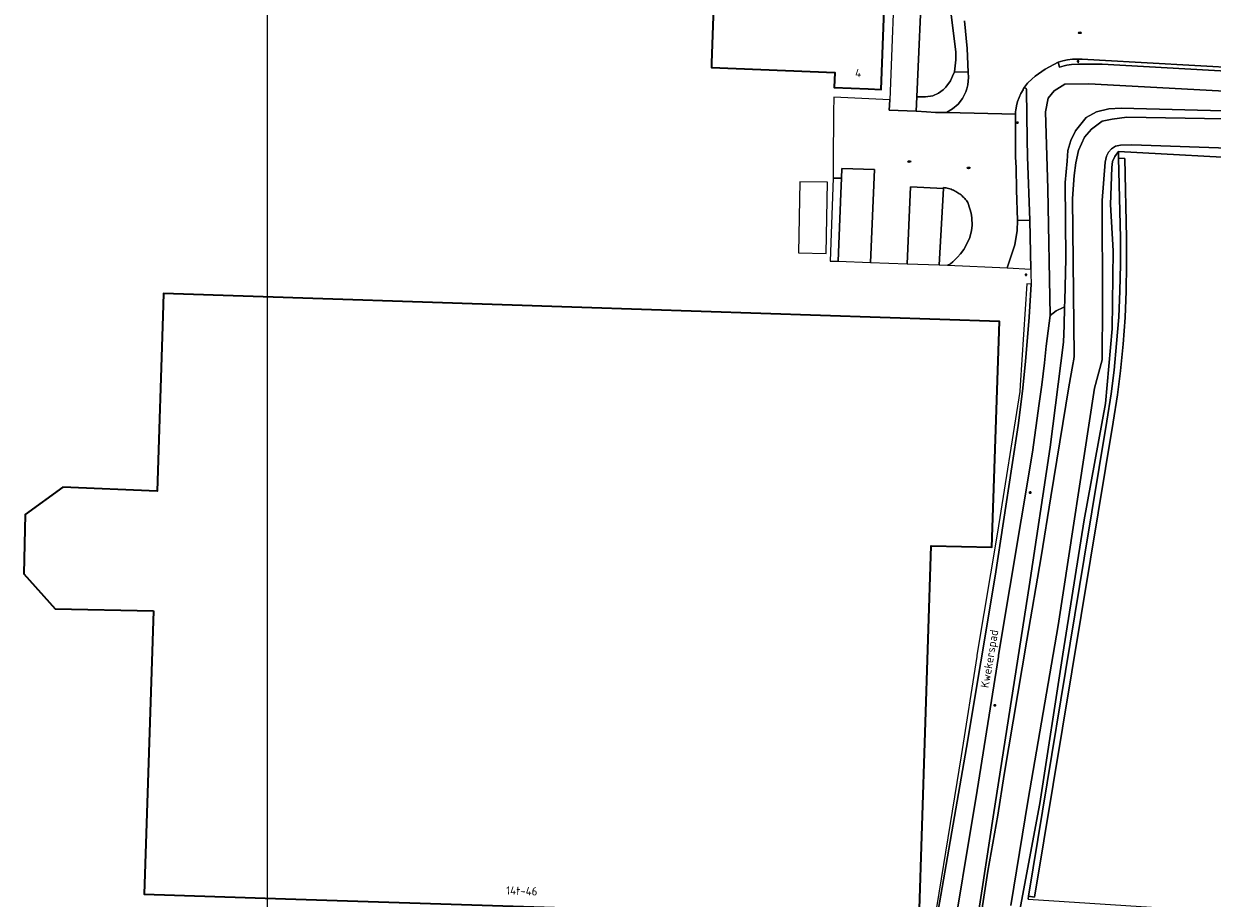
# Model space of a CAD drawing. Header units: metres. Extents: x 152610 to 160096, y 456114 to 462495.
# Tile 200 of 256: x 156615 to 156807, y 461461 to 461602. Entities that reach past the tile are written whole.
import ezdxf
from ezdxf.enums import TextEntityAlignment as Align

# ---------------------------------------------------------------- set-up
doc = ezdxf.new("R2010")
doc.units = ezdxf.units.M
doc.header["$LTSCALE"] = 0.5
doc.layers.get('0').update_dxf_attribs({"linetype": 'CONTINUOUS'})
for name, color, linetype, lineweight in [('B-PV-GR-BEPLANTING_CULTUUR_BODEMBEDEKKER-GV', 251, 'CONTINUOUS', 18), ('B-PV-GR-GROENVOORZIENING-G', 252, 'CONTINUOUS', 18), ('B-PV-GR-HAAG-GV', 251, 'CONTINUOUS', 13), ('B-PV-IE-MEUBILAIR-S', 251, 'CONTINUOUS', 25), ('B-PV-OG-BEBOUWING-GV', 6, 'CONTINUOUS', 35), ('B-PV-OG-BEBOUWING-T18', 1, 'CONTINUOUS', 18), ('B-PV-OG-BEBOUWING_OVERBOUWING-GV', 251, 'CONTINUOUS', 18), ('B-PV-OG-TERREIN_BEGROEID-GV', 251, 'CONTINUOUS', 18), ('B-PV-OG-TERREIN_OEVER-GV', 251, 'CONTINUOUS', 18), ('B-PV-OG-TOPOGRAFIE-T18', 1, 'CONTINUOUS', 18), ('B-PV-OG-WATER_SLOOT-GV', 251, 'CONTINUOUS', 18), ('B-PV-VH-GESLOTENVERHARDING_ASFALT-GV', 251, 'CONTINUOUS', 18), ('B-PV-VH-ONVERHARD-GV', 251, 'CONTINUOUS', 18), ('B-PV-VH-ONVERHARD_ZAND-GV', 251, 'CONTINUOUS', 18), ('B-PV-VH-OPENVERHARDING_BETONSTRAATSTEEN-GV', 251, 'CONTINUOUS', 18), ('B-PV-VH-OPENVERHARDING_TEGEL-GV', 251, 'CONTINUOUS', 18)]:
    doc.layers.add(name, color=color, linetype=linetype, lineweight=lineweight)
doc.styles.add('NLCS-ISO-M750-T18', font='NLCS-ISO.ttf', dxfattribs={"height": 1.35})

# ---------------------------------------------------------------- blocks, each defined once
blk = doc.blocks.new('SIE-MEUBILAIR_PAAL_LICHTMAST-SO')
for points in [[(-0.62, 0), (-1, 0)], [(-0.71, 0.71), (-0.44, 0.44)], [(0, 1), (0, 0.62)], [(0.44, 0.44), (0.71, 0.71)], [(1, 0), (0.62, 0)], [(-0.71, -0.71), (-0.44, -0.44)], [(0, -0.62), (0, -1)], [(0.44, -0.44), (0.71, -0.71)]]:
    blk.add_lwpolyline(points)
blk.add_circle((0, 0), 0.5)
blk = doc.blocks.new('SIE-MEUBILAIR_PUT_RIOOLPUT-SO')
blk.add_ellipse((0, 0), major_axis=(1.25, 0), ratio=0.54)

msp = doc.modelspace()

# ---------------------------------------------------------------- linework, layer by layer
at = {"layer": 'B-PV-GR-BEPLANTING_CULTUUR_BODEMBEDEKKER-GV', "flags": 128}
msp.add_lwpolyline([(156763.423, 461613.073), (156765.33, 461597.409), (156765.327, 461596.178), (156765.113, 461594.237), (156767.365, 461594.193), (156767.166, 461598.042), (156766.743, 461602.472)], dxfattribs=at)
for points in [[(156746.889, 461577.076), (156745.539, 461577.096), (156745.077, 461563.715), (156746.37, 461563.673), (156746.794, 461574.623)], [(156763.353, 461575.402), (156762.683, 461563.102), (156764.026, 461563.041), (156764.501, 461563.284), (156764.875, 461563.581), (156765.609, 461564.357), (156766.084, 461564.901), (156766.624, 461565.573), (156767.197, 461566.577), (156767.586, 461567.526), (156767.885, 461568.659), (156767.994, 461569.459), (156767.914, 461570.694), (156767.838, 461571.44), (156767.625, 461572.167), (156767.293, 461573.14), (156767.177, 461573.312), (156767.055, 461573.48), (156766.926, 461573.644), (156766.791, 461573.802), (156766.65, 461573.955), (156766.503, 461574.102), (156766.351, 461574.243), (156766.193, 461574.379), (156766.03, 461574.508), (156765.863, 461574.631), (156765.691, 461574.748), (156765.514, 461574.858), (156765.333, 461574.961), (156765.149, 461575.057), (156764.961, 461575.145), (156764.77, 461575.227), (156764.575, 461575.301), (156764.378, 461575.367), (156764.179, 461575.426), (156763.977, 461575.477), (156763.774, 461575.521), (156763.569, 461575.556), (156763.363, 461575.584)]]:
    msp.add_lwpolyline(points, close=True, dxfattribs=at)
at = {"layer": 'B-PV-GR-GROENVOORZIENING-G'}
msp.add_lwpolyline([(156654.254, 461199.56), (157279.902, 461199.56), (157279.902, 461707.86), (156654.254, 461707.86)], close=True, dxfattribs=at)
msp.add_lwpolyline([(156654.254, 461199.56), (157279.902, 461199.56), (157279.902, 461707.86), (156654.254, 461707.86)], close=True, dxfattribs=at)
at = {"layer": 'B-PV-GR-HAAG-GV', "flags": 128}
for points in [[(156758.973, 461587.901), (156760.6, 461587.774), (156762.094, 461587.711), (156763.827, 461587.664), (156764.836, 461588.265), (156765.715, 461589.043), (156766.434, 461589.972), (156766.968, 461591.018), (156767.107, 461591.496), (156767.297, 461592.145), (156767.411, 461593.314), (156767.365, 461594.193), (156765.113, 461594.237), (156764.813, 461593.53), (156764.477, 461592.814), (156763.739, 461591.782), (156763.286, 461591.357), (156762.536, 461590.835), (156761.638, 461590.405), (156760.437, 461590.243), (156759.065, 461590.238)], [(156777.083, 461461.195), (156778.052, 461461.047), (156787.076, 461515.594), (156790.733, 461537.695), (156791.411, 461542.133), (156791.913, 461546.012), (156792.327, 461550.303), (156792.653, 461554.594), (156792.831, 461558.856), (156792.892, 461563.147), (156792.865, 461567.438), (156792.639, 461580.255), (156791.609, 461580.342), (156791.895, 461567.439), (156791.923, 461563.148), (156791.832, 461558.915), (156791.624, 461554.654), (156791.298, 461550.392), (156790.884, 461546.13), (156790.412, 461542.28), (156789.734, 461537.872), (156786.077, 461515.771)]]:
    msp.add_lwpolyline(points, close=True, dxfattribs=at)
at = {"layer": 'B-PV-OG-BEBOUWING-GV', "flags": 128}
for points in [[(156746.607, 461617.462), (156746.511, 461615.034), (156726.711, 461615.826), (156726.284, 461604.684), (156725.938, 461595.68), (156725.91, 461594.936), (156745.824, 461594.139), (156745.727, 461591.707), (156751.199, 461591.488), (156753.281, 461591.42), (156754.297, 461617.159)], [(156635.9, 461507.289), (156634.426, 461461.549), (156657.187, 461460.792), (156734.024, 461458.333), (156759.462, 461457.519), (156761.368, 461517.779), (156771.17, 461517.525), (156772.394, 461553.95), (156705.008, 461556.229), (156637.559, 461558.464), (156637.443, 461554.886), (156636.522, 461526.572), (156621.266, 461527.212), (156615.206, 461522.806), (156614.991, 461513.249), (156620.067, 461507.592)]]:
    msp.add_lwpolyline(points, close=True, dxfattribs=at)
at = {"layer": 'B-PV-OG-BEBOUWING_OVERBOUWING-GV', "flags": 128}
msp.add_lwpolyline([(156739.985, 461565.028), (156744.46, 461564.948), (156744.66, 461576.421), (156740.191, 461576.497)], close=True, dxfattribs=at)
at = {"layer": 'B-PV-OG-TERREIN_BEGROEID-GV', "flags": 128}
msp.add_lwpolyline([(156775.275, 461570.259), (156777.295, 461570.324), (156776.891, 461580.547), (156776.858, 461583.375), (156776.774, 461591.261), (156776.761, 461591.361), (156776.73, 461591.457), (156776.682, 461591.546), (156776.618, 461591.625), (156776.541, 461591.69), (156776.436, 461591.68), (156776.341, 461591.635), (156776.267, 461591.561), (156776.222, 461591.466), (156776.212, 461591.362), (156775.852, 461590.752), (156775.551, 461590.11), (156775.313, 461589.443), (156775.14, 461588.756), (156775.033, 461588.056), (156775.001, 461587.831), (156775, 461587.402), (156774.98, 461580.508), (156775.063, 461578.749), (156775.164, 461575.211)], close=True, dxfattribs=at)
for points in [[(156821.628, 461590.444), (156786.802, 461592.322), (156782.926, 461592.261), (156781.23, 461591.171), (156780.261, 461590.02), (156779.837, 461587.779), (156780.2, 461575.363), (156780.551, 461554.905), (156781.54, 461555.688), (156782.68, 461556.229), (156782.895, 461556.297), (156782.925, 461557.356), (156783.109, 461564.077), (156782.986, 461576.393), (156783.297, 461579.83), (156783.416, 461581.543), (156783.895, 461583.176), (156784.682, 461584.751), (156786.378, 461586.871), (156788.029, 461587.779), (156790.02, 461588.256), (156792.011, 461588.385), (156826.974, 461587.471)], [(156777.006, 461460.714), (156777.083, 461461.195), (156786.077, 461515.771), (156789.734, 461537.872), (156790.412, 461542.28), (156790.884, 461546.13), (156791.298, 461550.392), (156791.624, 461554.654), (156791.832, 461558.915), (156791.923, 461563.148), (156791.895, 461567.439), (156791.609, 461580.342), (156791.609, 461581.369), (156790.979, 461580.589), (156790.65, 461579.794), (156790.497, 461578.815), (156790.315, 461572.819), (156790.75, 461565.38), (156790.568, 461552.795), (156789.499, 461540.749), (156786.041, 461521.931), (156782.634, 461500.296), (156778.914, 461476.169), (156775.119, 461456.088)], [(156762.097, 461456.43), (156767.074, 461485.234), (156771.723, 461512.851), (156774.409, 461530.524), (156775.391, 461537.186), (156776.116, 461542.712), (156776.618, 461547.502), (156777.175, 461554.634), (156777.504, 461560), (156776.789, 461560.033), (156775.745, 461543.697), (156775.679, 461542.663), (156772.089, 461519.941), (156768.756, 461500.125), (156768.735, 461500), (156768.714, 461499.875), (156766.218, 461483.873), (156760.453, 461448.447)], [(156768.194, 461453.235), (156771.479, 461474.726), (156777.201, 461511.165), (156780.562, 461533.692), (156782.739, 461550.597), (156782.813, 461553.287), (156782.895, 461556.297), (156782.68, 461556.229), (156781.54, 461555.688), (156780.551, 461554.905), (156779.944, 461549.974), (156779.639, 461547.265), (156779.224, 461543.761), (156778.813, 461540.728), (156777.703, 461532.868), (156772.26, 461500.125), (156772.239, 461500), (156772.218, 461499.875), (156768.82, 461478.268), (156764.113, 461450.061)]]:
    msp.add_lwpolyline(points, dxfattribs=at)
at = {"layer": 'B-PV-OG-TERREIN_OEVER-GV', "flags": 128}
for points in [[(156826.974, 461587.471), (156792.011, 461588.385), (156790.02, 461588.256), (156788.029, 461587.779), (156786.378, 461586.871), (156784.682, 461584.751), (156783.895, 461583.176), (156783.416, 461581.543), (156783.297, 461579.83), (156782.986, 461576.393), (156783.109, 461564.077), (156782.925, 461557.356), (156782.895, 461556.297), (156782.813, 461553.287), (156782.739, 461550.597), (156780.562, 461533.692), (156777.201, 461511.165), (156771.479, 461474.726), (156768.194, 461453.235)], [(156769.462, 461458.267), (156770.501, 461465.27), (156772.108, 461474.286), (156773.15, 461480.872), (156776.78, 461502.515), (156779.092, 461515.961), (156780.693, 461525.639), (156783.556, 461543.429), (156784.235, 461547.043), (156784.387, 461547.858), (156784.447, 461548.368), (156784.177, 461573.798), (156784.427, 461577.5), (156784.699, 461579.584), (156785.144, 461581.541), (156786.136, 461583.721), (156787.249, 461584.993), (156788.983, 461586.265), (156790.572, 461586.636), (156792.942, 461586.947), (156824.233, 461586.386)], [(156810.842, 461581.884), (156793.767, 461582.449), (156791.933, 461582.429), (156791.116, 461582.27), (156790.477, 461581.822), (156789.991, 461581.27), (156789.673, 461580.646), (156789.448, 461579.647), (156788.983, 461573.485), (156789.02, 461556.819), (156788.937, 461547.763), (156787.738, 461543.223), (156781.845, 461504.872), (156777.037, 461476.833), (156774.203, 461459.733)], [(156775.119, 461456.088), (156778.914, 461476.169), (156782.634, 461500.296), (156786.041, 461521.931), (156789.499, 461540.749), (156790.568, 461552.795), (156790.75, 461565.38), (156790.315, 461572.819), (156790.497, 461578.815), (156790.65, 461579.794), (156790.979, 461580.589), (156791.609, 461581.369), (156815.181, 461580.091)]]:
    msp.add_lwpolyline(points, dxfattribs=at)
at = {"layer": 'B-PV-OG-WATER_SLOOT-GV', "flags": 128}
for points in [[(156824.233, 461586.386), (156792.942, 461586.947), (156790.572, 461586.636), (156788.983, 461586.265), (156787.249, 461584.993), (156786.136, 461583.721), (156785.144, 461581.541), (156784.699, 461579.584), (156784.427, 461577.5), (156784.177, 461573.798), (156784.447, 461548.368), (156784.387, 461547.858), (156784.235, 461547.043), (156783.556, 461543.429), (156780.693, 461525.639), (156779.092, 461515.961), (156776.78, 461502.515), (156773.15, 461480.872), (156772.108, 461474.286), (156770.501, 461465.27), (156769.462, 461458.267)], [(156774.203, 461459.733), (156777.037, 461476.833), (156781.845, 461504.872), (156787.738, 461543.223), (156788.937, 461547.763), (156789.02, 461556.819), (156788.983, 461573.485), (156789.448, 461579.647), (156789.673, 461580.646), (156789.991, 461581.27), (156790.477, 461581.822), (156791.116, 461582.27), (156791.933, 461582.429), (156793.767, 461582.449), (156810.842, 461581.884)]]:
    msp.add_lwpolyline(points, dxfattribs=at)
at = {"layer": 'B-PV-VH-GESLOTENVERHARDING_ASFALT-GV', "flags": 128}
for points in [[(156766.743, 461602.472), (156767.166, 461598.042), (156767.365, 461594.193), (156767.411, 461593.314), (156767.297, 461592.145), (156767.107, 461591.496), (156766.968, 461591.018), (156766.434, 461589.972), (156765.715, 461589.043), (156764.836, 461588.265), (156763.827, 461587.664), (156775, 461587.402), (156775.001, 461587.831), (156775.033, 461588.056), (156775.14, 461588.756), (156775.313, 461589.443), (156775.551, 461590.11), (156775.852, 461590.752), (156776.212, 461591.362), (156776.222, 461591.466), (156776.267, 461591.561), (156776.901, 461592.41), (156777.043, 461592.545), (156778.129, 461593.573), (156779.764, 461594.659), (156781.885, 461595.787), (156782.629, 461596.011), (156783.388, 461596.174), (156784.158, 461596.273), (156784.934, 461596.309), (156785.71, 461596.281), (156788.538, 461596.136), (156811.586, 461594.847)], [(156809.93, 461594.295), (156788.942, 461595.465), (156787.961, 461595.497), (156786.979, 461595.511), (156785.996, 461595.508), (156785.014, 461595.489), (156784.033, 461595.452), (156783.636, 461595.39), (156783.242, 461595.314), (156782.851, 461595.224), (156782.464, 461595.121), (156782.08, 461595.004), (156781.885, 461595.787), (156779.764, 461594.659), (156778.129, 461593.573), (156777.043, 461592.545), (156776.901, 461592.41), (156776.267, 461591.561), (156776.341, 461591.635), (156776.436, 461591.68), (156776.541, 461591.69), (156776.618, 461591.625), (156776.682, 461591.546), (156776.73, 461591.457), (156776.761, 461591.361), (156776.774, 461591.261), (156776.858, 461583.375), (156776.891, 461580.547), (156777.295, 461570.324), (156777.455, 461562.426), (156777.469, 461561.73), (156777.504, 461560), (156777.175, 461554.634), (156776.618, 461547.502), (156776.116, 461542.712), (156775.391, 461537.186), (156774.409, 461530.524), (156771.723, 461512.851), (156767.074, 461485.234), (156762.097, 461456.43)], [(156764.113, 461450.061), (156768.82, 461478.268), (156772.218, 461499.875), (156772.239, 461500), (156772.26, 461500.125), (156777.703, 461532.868), (156778.813, 461540.728), (156779.224, 461543.761), (156779.639, 461547.265), (156779.944, 461549.974), (156780.551, 461554.905), (156780.2, 461575.363), (156779.837, 461587.779), (156780.261, 461590.02), (156781.23, 461591.171), (156782.926, 461592.261), (156786.802, 461592.322), (156821.628, 461590.444)]]:
    msp.add_lwpolyline(points, dxfattribs=at)
msp.add_lwpolyline([(156763.353, 461575.402), (156763.363, 461575.584), (156763.569, 461575.556), (156763.774, 461575.521), (156763.977, 461575.477), (156764.179, 461575.426), (156764.378, 461575.367), (156764.575, 461575.301), (156764.77, 461575.227), (156764.961, 461575.145), (156765.149, 461575.057), (156765.333, 461574.961), (156765.514, 461574.858), (156765.691, 461574.748), (156765.863, 461574.631), (156766.03, 461574.508), (156766.193, 461574.379), (156766.351, 461574.243), (156766.503, 461574.102), (156766.65, 461573.955), (156766.791, 461573.802), (156766.926, 461573.644), (156767.055, 461573.48), (156767.177, 461573.312), (156767.293, 461573.14), (156767.625, 461572.167), (156767.838, 461571.44), (156767.914, 461570.694), (156767.994, 461569.459), (156767.885, 461568.659), (156767.586, 461567.526), (156767.197, 461566.577), (156766.624, 461565.573), (156766.084, 461564.901), (156765.609, 461564.357), (156764.875, 461563.581), (156764.501, 461563.284), (156764.026, 461563.041), (156773.614, 461562.602), (156773.676, 461562.772), (156774.883, 461566.357), (156775.249, 461568.661), (156775.275, 461570.259), (156775.164, 461575.211), (156775.063, 461578.749), (156774.98, 461580.508), (156775, 461587.402), (156763.827, 461587.664), (156762.094, 461587.711), (156760.6, 461587.774), (156758.973, 461587.901), (156754.62, 461588.078), (156754.685, 461589.716), (156745.665, 461590.138), (156745.628, 461587.694), (156745.577, 461579.7), (156745.539, 461577.096), (156746.889, 461577.076), (156746.951, 461578.669), (156752.249, 461578.464), (156751.565, 461563.491), (156757.51, 461563.283), (156758.064, 461575.682)], close=True, dxfattribs=at)
at = {"layer": 'B-PV-VH-ONVERHARD-GV', "flags": 128}
msp.add_lwpolyline([(156815.181, 461580.091), (156791.609, 461581.369), (156791.609, 461580.342), (156792.639, 461580.255), (156792.865, 461567.438), (156792.892, 461563.147), (156792.831, 461558.856), (156792.653, 461554.594), (156792.327, 461550.303), (156791.913, 461546.012), (156791.411, 461542.133), (156790.733, 461537.695), (156787.076, 461515.594), (156778.052, 461461.047), (156777.083, 461461.195), (156777.006, 461460.714), (156814.352, 461458.325)], dxfattribs=at)
msp.add_lwpolyline([(156792.639, 461580.255), (156791.609, 461580.342), (156791.895, 461567.439), (156791.923, 461563.148), (156791.832, 461558.915), (156791.624, 461554.654), (156791.298, 461550.392), (156790.884, 461546.13), (156790.412, 461542.28), (156789.734, 461537.872), (156786.077, 461515.771), (156777.083, 461461.195), (156778.052, 461461.047), (156787.076, 461515.594), (156790.733, 461537.695), (156791.411, 461542.133), (156791.913, 461546.012), (156792.327, 461550.303), (156792.653, 461554.594), (156792.831, 461558.856), (156792.892, 461563.147), (156792.865, 461567.438)], close=True, dxfattribs=at)
at = {"layer": 'B-PV-VH-ONVERHARD_ZAND-GV', "flags": 128}
msp.add_lwpolyline([(156758.973, 461587.901), (156760.6, 461587.774), (156762.094, 461587.711), (156763.827, 461587.664), (156764.836, 461588.265), (156765.715, 461589.043), (156766.434, 461589.972), (156766.968, 461591.018), (156767.107, 461591.496), (156767.297, 461592.145), (156767.411, 461593.314), (156767.365, 461594.193), (156765.113, 461594.237), (156764.813, 461593.53), (156764.477, 461592.814), (156763.739, 461591.782), (156763.286, 461591.357), (156762.536, 461590.835), (156761.638, 461590.405), (156760.437, 461590.243), (156759.065, 461590.238)], close=True, dxfattribs=at)
at = {"layer": 'B-PV-VH-OPENVERHARDING_BETONSTRAATSTEEN-GV', "flags": 128}
for points in [[(156759.065, 461590.238), (156759.973, 461610.841), (156760.044, 461612.18), (156760.042, 461612.522), (156760.074, 461613.297), (156755.622, 461613.466), (156754.685, 461589.716), (156754.62, 461588.078), (156758.973, 461587.901)], [(156759.065, 461590.238), (156760.437, 461590.243), (156761.638, 461590.405), (156762.536, 461590.835), (156763.286, 461591.357), (156763.739, 461591.782), (156764.477, 461592.814), (156764.813, 461593.53), (156765.113, 461594.237), (156765.327, 461596.178), (156765.33, 461597.409), (156763.423, 461613.073), (156763.266, 461613.352), (156763.129, 461613.445), (156762.856, 461613.448), (156760.074, 461613.297), (156760.042, 461612.522), (156760.044, 461612.18), (156759.973, 461610.841)], [(156752.249, 461578.464), (156746.951, 461578.669), (156746.889, 461577.076), (156746.794, 461574.623), (156746.37, 461563.673), (156751.565, 461563.491)], [(156763.353, 461575.402), (156758.064, 461575.682), (156757.51, 461563.283), (156762.683, 461563.102)], [(156773.614, 461562.602), (156777.455, 461562.426), (156777.295, 461570.324), (156775.275, 461570.259), (156775.249, 461568.661), (156774.883, 461566.357), (156773.676, 461562.772)]]:
    msp.add_lwpolyline(points, close=True, dxfattribs=at)
at = {"layer": 'B-PV-VH-OPENVERHARDING_TEGEL-GV', "flags": 128}
msp.add_lwpolyline([(156782.08, 461595.004), (156782.464, 461595.121), (156782.851, 461595.224), (156783.242, 461595.314), (156783.636, 461595.39), (156784.033, 461595.452), (156785.014, 461595.489), (156785.996, 461595.508), (156786.979, 461595.511), (156787.961, 461595.497), (156788.942, 461595.465), (156809.93, 461594.295), (156821.448, 461593.64), (156821.485, 461594.283), (156819.827, 461594.378), (156811.586, 461594.847), (156788.538, 461596.136), (156785.71, 461596.281), (156784.934, 461596.309), (156784.158, 461596.273), (156783.388, 461596.174), (156782.629, 461596.011), (156781.885, 461595.787)], close=True, dxfattribs=at)

# ---------------------------------------------------------------- block references
at = {"layer": 'B-PV-IE-MEUBILAIR-S', "xscale": 0.2, "yscale": 0.2, "zscale": 0.2}
for name, p in [('SIE-MEUBILAIR_PUT_RIOOLPUT-SO', (156785.353, 461600.547)), ('SIE-MEUBILAIR_PAAL_LICHTMAST-SO', (156785.061, 461595.928)), ('SIE-MEUBILAIR_PAAL_LICHTMAST-SO', (156775.282, 461586.051)), ('SIE-MEUBILAIR_PUT_RIOOLPUT-SO', (156757.841, 461579.772)), ('SIE-MEUBILAIR_PUT_RIOOLPUT-SO', (156767.41, 461578.756)), ('SIE-MEUBILAIR_PAAL_LICHTMAST-SO', (156776.668, 461561.499)), ('SIE-MEUBILAIR_PAAL_LICHTMAST-SO', (156777.34, 461526.352)), ('SIE-MEUBILAIR_PAAL_LICHTMAST-SO', (156771.638, 461492.011))]:
    msp.add_blockref(name, p, dxfattribs=at)

# ---------------------------------------------------------------- texts
at = {"layer": 'B-PV-OG-BEBOUWING-T18', "style": 'NLCS-ISO-M750-T18'}
for s, rotation, p in [('4', 357.8, (156749.599, 461594.062)), ('14t-46', 358.2, (156695.337, 461462.072))]:
    msp.add_text(s, height=1.35, rotation=rotation, dxfattribs=at).set_placement(p, align=Align.MIDDLE)
at = {"layer": 'B-PV-OG-TOPOGRAFIE-T18', "style": 'NLCS-ISO-M750-T18'}
msp.add_text('Kwekerspad', height=1.35, rotation=80.4, dxfattribs=at).set_placement((156770.97, 461499.488), align=Align.MIDDLE)

doc.saveas('drawing.dxf')
